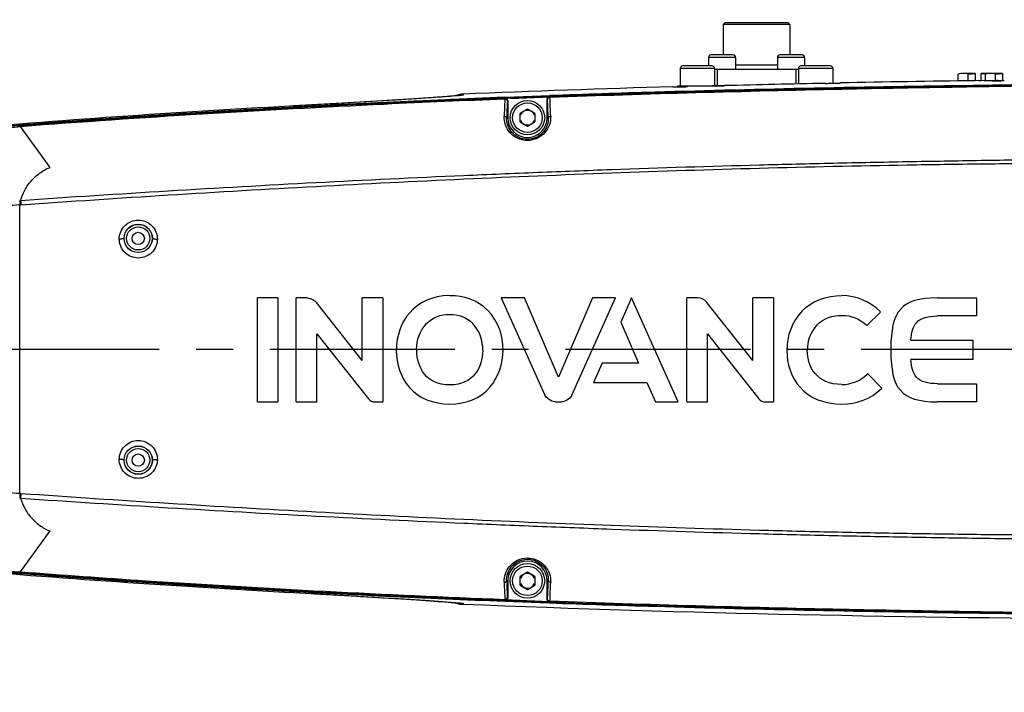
# Model space of a CAD drawing. Header units: millimetres. Extents: x 5828 to 6704, y 123 to 421.
# Tile 134 of 145: x 6558 to 6568, y 354 to 361. Entities that reach past the tile are written whole.
import ezdxf

# ---------------------------------------------------------------- set-up
doc = ezdxf.new("R2010")
doc.units = ezdxf.units.MM
doc.linetypes.add('CENTER', pattern=[0.6, 0.375, -0.075, 0.075, -0.075])
for name, color, linetype in [('中心线', 7, 'Continuous'), ('外形图', 7, 'Continuous'), ('尺寸标注', 7, 'Continuous'), ('运动范围', 7, 'Continuous')]:
    doc.layers.add(name, color=color, linetype=linetype)
doc.styles.add('微软雅黑', font='msyh.ttc', dxfattribs={"height": 1.5})
doc.dimstyles.new('尺寸标注_1_20比例', dxfattribs={"dimtxt": 1.5, "dimasz": 1.25, "dimexe": 0.5, "dimexo": 0.4, "dimgap": 0.5, "dimtad": 1, "dimdec": 1, "dimlfac": 20, "dimdsep": 46, "dimtxsty": '微软雅黑', "dimcen": 0.09, "dimadec": 0, "dimazin": 0, "dimtp": 0.01, "dimtm": 0.01, "dimtfac": 1, "dimtdec": 1, "dimtofl": 0, "dimtmove": 0, "dimatfit": 3, "dimfxl": 1, "dimtolj": 1, "dimarcsym": 0})

# ---------------------------------------------------------------- blocks, each defined once
blk = doc.blocks.new('*D1121')
at = {"layer": 'Defpoints', "color": 0}
for p in [(6578.1257, 376.8637), (6520.5215, 313.0187), (6575.7198, 313.0187)]:
    blk.add_point(p, dxfattribs=at)
at = {"layer": '尺寸标注', "color": 0, "lineweight": -2}
for p, q in [((6577.7257, 376.8637), (6520.0215, 376.8637)), ((6520.5215, 375.6137), (6520.5215, 314.2687)), ((6575.3198, 313.0187), (6520.0215, 313.0187))]:
    blk.add_line(p, q, dxfattribs=at)
at = {"layer": '尺寸标注', "color": 0}
for points in [[(6520.7298, 375.6137), (6520.3132, 375.6137), (6520.5215, 376.8637)], [(6520.3132, 314.2687), (6520.7298, 314.2687), (6520.5215, 313.0187)]]:
    blk.add_solid(points, dxfattribs=at)
at = {"layer": '尺寸标注', "color": 0, "insert": (6519.2425, 344.9412), "char_height": 1.5, "attachment_point": 5, "rotation": 90, "style": '微软雅黑'}
blk.add_mtext('\\A1;1276.9', dxfattribs=at)
blk = doc.blocks.new('*D1122')
at = {"layer": 'Defpoints', "color": 0}
for p in [(6578.1257, 376.8637), (6512.573, 295.837), (6562.039, 295.837)]:
    blk.add_point(p, dxfattribs=at)
at = {"layer": '尺寸标注', "color": 0, "lineweight": -2}
for p, q in [((6577.7257, 376.8637), (6512.073, 376.8637)), ((6512.573, 375.6137), (6512.573, 297.087)), ((6561.639, 295.837), (6512.073, 295.837))]:
    blk.add_line(p, q, dxfattribs=at)
at = {"layer": '尺寸标注', "color": 0}
for points in [[(6512.7814, 375.6137), (6512.3647, 375.6137), (6512.573, 376.8637)], [(6512.3647, 297.087), (6512.7814, 297.087), (6512.573, 295.837)]]:
    blk.add_solid(points, dxfattribs=at)
at = {"layer": '尺寸标注', "color": 0, "insert": (6511.2935, 337.1476), "char_height": 1.5, "attachment_point": 5, "rotation": 90, "style": '微软雅黑'}
blk.add_mtext('\\A1;1620.5', dxfattribs=at)

msp = doc.modelspace()

# ---------------------------------------------------------------- linework, layer by layer
at = {"layer": '中心线', "linetype": 'CENTER', "ltscale": 5}
msp.add_line((6551.4631, 357.7687), (6583.6525, 357.7687), dxfattribs=at)
at = {"layer": '外形图', "color": 7, "linetype": 'Continuous'}
for p, q in [((6565.0632, 361.0662), (6565.0782, 361.0812)), ((6565.0632, 361.0662), (6565.0632, 360.7562)), ((6565.7382, 361.0662), (6565.0632, 361.0662)), ((6565.7232, 361.0812), (6565.0782, 361.0812)), ((6565.7382, 361.0662), (6565.7232, 361.0812)), ((6565.7382, 361.0662), (6565.7382, 360.7562)), ((6565.1633, 360.7562), (6564.9382, 360.7562)), ((6565.8633, 360.7562), (6565.6382, 360.7562)), ((6564.9508, 360.6437), (6564.6507, 360.6437)), ((6564.9132, 360.7312), (6564.9132, 360.6437)), ((6565.1882, 360.7312), (6564.9132, 360.7312)), ((6565.1882, 360.7312), (6565.1882, 360.6062)), ((6565.1882, 360.6562), (6565.6132, 360.6562)), ((6565.6132, 360.7312), (6565.6132, 360.6062)), ((6565.8882, 360.7312), (6565.6132, 360.7312)), ((6566.1508, 360.6437), (6565.8507, 360.6437)), ((6565.8882, 360.7312), (6565.8882, 360.6437)), ((6564.6257, 360.6187), (6564.6257, 360.4437)), ((6564.9757, 360.6187), (6564.6257, 360.6187)), ((6564.9757, 360.6187), (6564.9757, 360.4437)), ((6565.8257, 360.6062), (6564.9757, 360.6062)), ((6565.0007, 360.6062), (6565.0007, 360.4437)), ((6565.8007, 360.6062), (6565.8007, 360.4607)), ((6565.8257, 360.6187), (6565.8257, 360.4613)), ((6566.1757, 360.6187), (6565.8257, 360.6187)), ((6566.1757, 360.6187), (6566.1757, 360.4687)), ((6567.4486, 360.4911), (6567.4486, 360.5615)), ((6567.6207, 360.5687), (6567.4757, 360.5687)), ((6567.5497, 360.4932), (6567.5497, 360.5615)), ((6567.6207, 360.5684), (6567.6207, 360.4937)), ((6567.8957, 360.5687), (6567.6807, 360.5687)), ((6567.6807, 360.4937), (6567.6807, 360.5684)), ((6567.7236, 360.4948), (6567.7236, 360.5615)), ((6567.8247, 360.4953), (6567.8247, 360.5615)), ((6567.8957, 360.5684), (6567.8957, 360.496)), ((6564.6007, 360.4315), (6564.6007, 360.4437)), ((6564.6007, 360.4437), (6565.0749, 360.4437)), ((6565.0749, 360.4438), (6564.7007, 360.434)), ((6564.7507, 360.4437), (6564.7507, 360.4353)), ((6567.7032, 360.4952), (6567.6199, 360.4942)), ((6567.6807, 360.4949), (6567.6199, 360.4942)), ((6567.6547, 360.4946), (6567.6808, 360.4949)), ((6567.7923, 360.495), (6567.7944, 360.495)), ((6567.7925, 360.4924), (6567.8565, 360.4932)), ((6567.8314, 360.4931), (6567.7925, 360.4926)), ((6567.7925, 360.4924), (6567.8245, 360.493)), ((6567.7925, 360.4926), (6567.7925, 360.4924)), ((6567.7944, 360.495), (6567.7999, 360.4951)), ((6567.8245, 360.493), (6567.8565, 360.493)), ((6567.8534, 360.4949), (6567.8367, 360.4947)), ((6567.8885, 360.4938), (6567.8534, 360.4934)), ((6567.8565, 360.493), (6567.8885, 360.4936)), ((6567.8565, 360.4932), (6567.8885, 360.4936)), ((6567.888, 360.4959), (6567.8953, 360.496)), ((6567.8885, 360.4936), (6567.8885, 360.4938)), ((6567.8953, 360.496), (6567.9153, 360.4962)), ((6562.2644, 360.3331), (6562.2009, 360.3283)), ((6562.2598, 360.334), (6562.2088, 360.33)), ((6562.2877, 360.3364), (6562.2598, 360.334)), ((6562.3145, 360.3371), (6562.2644, 360.3331)), ((6562.311, 360.3385), (6562.2877, 360.3364)), ((6562.33, 360.3403), (6562.311, 360.3385)), ((6562.3414, 360.3395), (6562.3145, 360.3371)), ((6562.3632, 360.3415), (6562.3414, 360.3395)), ((6562.3663, 360.3479), (6562.353, 360.3405)), ((6562.3858, 360.3545), (6562.3663, 360.3479)), ((6562.3732, 360.345), (6562.3699, 360.3422)), ((6562.4036, 360.3569), (6562.3858, 360.3545)), ((6562.4026, 360.3472), (6562.3978, 360.3456)), ((6562.3985, 360.3457), (6562.3978, 360.3456)), ((6562.4188, 360.3575), (6562.4036, 360.3569)), ((6562.4096, 360.3475), (6562.4161, 360.3496)), ((6562.4161, 360.3496), (6562.4226, 360.3516)), ((6562.4242, 360.353), (6562.419, 360.3519)), ((6562.4226, 360.3516), (6562.4291, 360.3533)), ((6562.4242, 360.3531), (6562.4292, 360.3533)), ((6562.8454, 360.3256), (6563.2783, 360.3418)), ((6563.3002, 360.3415), (6562.8562, 360.3249)), ((6563.2783, 360.3418), (6563.2985, 360.3425)), ((6563.2787, 360.3353), (6563.2998, 360.3361)), ((6563.2985, 360.3425), (6563.3034, 360.3427)), ((6563.2998, 360.3361), (6563.3038, 360.3328)), ((6563.3034, 360.3416), (6563.3002, 360.3415)), ((6560.8608, 360.2466), (6560.6613, 360.2355)), ((6560.702, 360.2377), (6560.6613, 360.2355)), ((6560.6613, 360.2355), (6560.6613, 360.2354)), ((6561.1019, 360.2603), (6560.8166, 360.2441)), ((6561.3162, 360.2728), (6560.9944, 360.254)), ((6561.2174, 360.2667), (6561.1078, 360.2604)), ((6561.5484, 360.2866), (6561.2174, 360.2667)), ((6561.4247, 360.2788), (6561.323, 360.2728)), ((6561.6167, 360.2903), (6561.4247, 360.2788)), ((6561.7505, 360.2991), (6561.5484, 360.2866)), ((6561.7935, 360.3012), (6561.6167, 360.2903)), ((6561.8938, 360.3082), (6561.7505, 360.2991)), ((6561.9527, 360.3114), (6561.7935, 360.3012)), ((6562.0184, 360.3165), (6561.8938, 360.3082)), ((6562.0901, 360.3205), (6561.9527, 360.3114)), ((6562.1233, 360.3238), (6562.0184, 360.3165)), ((6562.2009, 360.3283), (6562.0901, 360.3205)), ((6562.2088, 360.33), (6562.1233, 360.3238)), ((6562.8562, 360.3249), (6562.8454, 360.3245)), ((6562.8458, 360.3156), (6562.8498, 360.3193)), ((6562.8458, 360.3156), (6562.8461, 360.3066)), ((6563.3038, 360.3319), (6562.8459, 360.3124)), ((6562.8717, 360.2907), (6562.8757, 360.2943)), ((6562.8757, 360.2943), (6562.8757, 360.1187)), ((6562.9076, 360.315), (6563.3038, 360.3315)), ((6563.2757, 360.1187), (6563.2757, 360.3111)), ((6563.2757, 360.3111), (6563.2797, 360.3078)), ((6563.0757, 360.2053), (6563.0007, 360.162)), ((6563.0007, 360.0754), (6563.0007, 360.162)), ((6563.1507, 360.162), (6563.0757, 360.2053)), ((6563.1507, 360.162), (6563.1507, 360.0754)), ((6562.8649, 360.1187), (6562.8757, 360.1187)), ((6563.0007, 360.0754), (6563.0757, 360.0321)), ((6563.0757, 360.0321), (6563.1507, 360.0754)), ((6563.2757, 360.1187), (6563.2871, 360.1187)), ((6558.2306, 359.6129), (6557.9312, 360.0277)), ((6558.0241, 359.899), (6557.9312, 360.0277)), ((6557.9257, 356.3035), (6557.9257, 359.2343)), ((6560.3359, 357.2354), (6560.3359, 358.2903)), ((6560.544, 358.2903), (6560.3359, 358.2903)), ((6560.544, 358.2903), (6560.544, 357.2354)), ((6560.7302, 357.2346), (6560.7302, 358.2895)), ((6560.8441, 358.2895), (6560.7302, 358.2895)), ((6561.3999, 357.6561), (6560.9345, 358.2449)), ((6561.3999, 357.6561), (6561.3999, 358.2911)), ((6561.6096, 358.2911), (6561.3999, 358.2911)), ((6561.6096, 358.2911), (6561.6096, 357.2346)), ((6562.8108, 358.2903), (6563.2536, 357.303)), ((6563.0453, 358.2903), (6562.8108, 358.2903)), ((6563.39, 357.4842), (6563.0453, 358.2903)), ((6563.7348, 358.2903), (6563.39, 357.4842)), ((6563.5264, 357.3027), (6563.9694, 358.2903)), ((6563.9694, 358.2903), (6563.7348, 358.2903)), ((6564.1321, 358.2903), (6564.0221, 358.0451)), ((6564.6053, 357.2354), (6564.1321, 358.2903)), ((6564.6926, 357.2346), (6564.6926, 358.2895)), ((6564.8065, 358.2895), (6564.6926, 358.2895)), ((6565.3623, 357.6561), (6564.8969, 358.2449)), ((6565.3623, 357.6561), (6565.3623, 358.2911)), ((6565.572, 358.2911), (6565.3623, 358.2911)), ((6565.572, 358.2911), (6565.572, 357.2346)), ((6567.233, 358.2903), (6567.6327, 358.2903)), ((6567.6327, 358.2903), (6567.6327, 358.1063)), ((6566.5192, 358.0111), (6566.6596, 358.1467)), ((6566.6596, 358.1467), (6566.6549, 358.1515)), ((6564.0221, 358.0451), (6564.204, 357.6281)), ((6567.6327, 358.1063), (6567.2377, 358.1063)), ((6566.5146, 358.0156), (6566.5192, 358.0111)), ((6560.9399, 357.2346), (6560.9399, 357.9244)), ((6560.9399, 357.9244), (6561.4622, 357.2665)), ((6564.9023, 357.2346), (6564.9023, 357.9244)), ((6564.9023, 357.9244), (6565.4246, 357.2665)), ((6566.967, 357.8608), (6567.5984, 357.8608)), ((6567.5984, 357.6643), (6567.5984, 357.8608)), ((6566.7642, 357.776), (6566.7641, 357.7626)), ((6566.7641, 357.7626), (6566.7642, 357.7491)), ((6567.5984, 357.6643), (6566.967, 357.6643)), ((6563.835, 357.6281), (6563.747, 357.4318)), ((6564.204, 357.6281), (6563.835, 357.6281)), ((6566.5297, 357.5192), (6566.525, 357.5145)), ((6566.6729, 357.3743), (6566.5297, 357.5192)), ((6563.747, 357.4318), (6564.2887, 357.4318)), ((6564.2887, 357.4318), (6564.3765, 357.2354)), ((6566.6682, 357.3697), (6566.6729, 357.3743)), ((6567.2377, 357.4189), (6567.6327, 357.4189)), ((6567.6327, 357.4189), (6567.6327, 357.2349)), ((6560.3359, 357.2354), (6560.544, 357.2354)), ((6563.3577, 357.2357), (6563.4225, 357.2357)), ((6564.3765, 357.2354), (6564.6053, 357.2354)), ((6567.6327, 357.2349), (6567.233, 357.2349)), ((6560.7302, 357.2346), (6560.9399, 357.2346)), ((6561.5272, 357.2346), (6561.6096, 357.2346)), ((6564.6926, 357.2346), (6564.9023, 357.2346)), ((6565.4897, 357.2346), (6565.572, 357.2346)), ((6557.9312, 355.5098), (6558.2306, 355.9245)), ((6563.0757, 355.5053), (6563.0007, 355.462)), ((6563.0007, 355.3754), (6563.0007, 355.462)), ((6563.1507, 355.462), (6563.0757, 355.5053)), ((6563.1507, 355.462), (6563.1507, 355.3754)), ((6562.8757, 355.4187), (6562.8649, 355.4187)), ((6562.8757, 355.4187), (6562.8757, 355.2432)), ((6563.0007, 355.3754), (6563.0757, 355.3321)), ((6563.0757, 355.3321), (6563.1507, 355.3754)), ((6563.2757, 355.2263), (6563.2757, 355.4187)), ((6563.2871, 355.4187), (6563.2757, 355.4187)), ((6560.6614, 355.302), (6560.6614, 355.3019)), ((6560.6614, 355.302), (6560.7, 355.2999)), ((6560.6614, 355.3019), (6561.0403, 355.2809)), ((6560.9109, 355.288), (6561.4069, 355.2597)), ((6561.2004, 355.2715), (6561.4132, 355.259)), ((6561.4069, 355.2597), (6561.6263, 355.2466)), ((6561.4132, 355.259), (6561.6097, 355.2471)), ((6561.6097, 355.2471), (6561.7898, 355.2359)), ((6561.6263, 355.2466), (6561.826, 355.2342)), ((6562.8757, 355.2432), (6562.8717, 355.2468)), ((6561.7898, 355.2359), (6561.9503, 355.2255)), ((6561.826, 355.2342), (6561.9604, 355.2256)), ((6561.9503, 355.2255), (6562.086, 355.2163)), ((6561.9604, 355.2256), (6562.0783, 355.2178)), ((6562.0783, 355.2178), (6562.1773, 355.2109)), ((6562.086, 355.2163), (6562.169, 355.2104)), ((6562.169, 355.2104), (6562.2361, 355.2053)), ((6562.1773, 355.2109), (6562.2563, 355.205)), ((6562.2361, 355.2053), (6562.2726, 355.2024)), ((6562.2563, 355.205), (6562.2988, 355.2016)), ((6562.3531, 355.1969), (6562.3664, 355.1895)), ((6562.3664, 355.1895), (6562.3859, 355.183)), ((6562.3732, 355.1925), (6562.3699, 355.1953)), ((6562.3859, 355.183), (6562.4036, 355.1806)), ((6562.4189, 355.1801), (6562.4036, 355.1806)), ((6562.4036, 355.1806), (6562.4036, 355.1806)), ((6562.4189, 355.1799), (6562.4036, 355.1806)), ((6562.4161, 355.1878), (6562.4096, 355.19)), ((6562.4119, 355.1875), (6562.4191, 355.1856)), ((6562.4174, 355.1821), (6562.42, 355.183)), ((6562.4174, 355.1821), (6562.42, 355.1828)), ((6562.4191, 355.1856), (6562.4254, 355.1842)), ((6562.4241, 355.1844), (6562.4292, 355.1842)), ((6562.8454, 355.213), (6563.3002, 355.196)), ((6562.9087, 355.2095), (6562.8454, 355.2119)), ((6562.8461, 355.2309), (6562.8458, 355.2218)), ((6562.8498, 355.2182), (6562.8458, 355.2218)), ((6563.3038, 355.206), (6562.8459, 355.225)), ((6562.8707, 355.224), (6563.3038, 355.2056)), ((6563.3034, 355.1948), (6562.9087, 355.2095)), ((6563.2797, 355.2296), (6563.2757, 355.2263)), ((6563.2998, 355.2014), (6563.2787, 355.2021)), ((6563.3038, 355.2047), (6563.2998, 355.2014)), ((6563.3002, 355.196), (6563.3034, 355.1959))]:
    msp.add_line(p, q, dxfattribs=at)
for points in [[(6562.3586, 360.3436), (6562.3553, 360.3432), (6562.3505, 360.3425), (6562.3447, 360.3419), (6562.3379, 360.3411), (6562.33, 360.3403)], [(6562.3801, 360.3433), (6562.3723, 360.3424), (6562.3632, 360.3415)], [(6562.3978, 360.3456), (6562.3957, 360.3453), (6562.3918, 360.3447), (6562.3866, 360.344), (6562.3801, 360.3433)], [(6562.419, 360.3518), (6562.4121, 360.35), (6562.4026, 360.3472)], [(6562.4242, 360.3528), (6562.4258, 360.3531), (6562.4275, 360.3532), (6562.4292, 360.3533)], [(6562.2726, 355.2024), (6562.303, 355.1997), (6562.316, 355.1985), (6562.3275, 355.1974), (6562.3374, 355.1964), (6562.3458, 355.1955), (6562.3524, 355.1947), (6562.3575, 355.194)], [(6562.2988, 355.2016), (6562.3339, 355.1987), (6562.3488, 355.1973), (6562.3618, 355.1961), (6562.3729, 355.195), (6562.3821, 355.194), (6562.3893, 355.1931), (6562.3946, 355.1924), (6562.3979, 355.1918)], [(6562.3978, 355.1919), (6562.4025, 355.1903), (6562.4119, 355.1875)]]:
    msp.add_lwpolyline(points, dxfattribs=at)
for centre, radius in [((6563.0757, 360.1187), 0.175), ((6563.0757, 360.1187), 0.15), ((6559.1256, 358.8943), 0.1436), ((6559.1257, 358.8937), 0.1426), ((6559.1257, 358.8937), 0.1176), ((6559.1257, 358.8937), 0.0625), ((6559.1256, 356.6432), 0.1436), ((6559.1257, 356.6437), 0.1426), ((6559.1257, 356.6437), 0.1176), ((6559.1257, 356.6437), 0.0625), ((6563.0757, 355.4187), 0.175), ((6563.0757, 355.4187), 0.15)]:
    msp.add_circle(centre, radius, dxfattribs=at)
for centre, radius, start, end in [((6564.9382, 360.7312), 0.025, 90, 180), ((6565.1632, 360.7312), 0.025, 0, 90), ((6565.6382, 360.7312), 0.025, 90, 180), ((6565.8632, 360.7312), 0.025, 0, 90), ((6564.6507, 360.6187), 0.025, 90, 180), ((6564.9507, 360.6187), 0.025, 0, 90), ((6565.8507, 360.6187), 0.025, 90, 180), ((6566.1507, 360.6187), 0.025, 0, 90), ((6567.4833, 360.3133), 0.2569, 76.47494, 77.20136), ((6567.4831, 360.3136), 0.2567, 74.96962, 76.41896), ((6567.7583, 360.3133), 0.2569, 76.47494, 77.20136), ((6567.7581, 360.3136), 0.2567, 74.96962, 76.41896), ((6570.2161, 161.0286), 199.4328, 90.449567, 91.986353), ((6570.1428, 160.8195), 199.6415, 90.728618, 91.657574), ((6564.2397, 377.0488), 16.6212, 271.28509, 271.58927), ((6569.9331, 168.6495), 191.8559, 91.144566, 91.450999), ((6570.5001, 139.2304), 221.2825, 90.74577, 91.100396), ((6570.961, 104.5811), 255.8857, 90.517193, 90.751681), ((6567.7073, 370.3994), 9.9048, 270.08215, 270.49163), ((6562.4058, 360.3068), 0.0502, 117.82463, 130.47462), ((6562.3752, 360.2987), 0.0463, 77.74382, 92.44573), ((6562.2784, 361.2775), 0.9399, 276.17119, 276.56823), ((6562.4116, 360.2978), 0.0497, 105.13122, 108.91522), ((6562.4116, 360.2975), 0.05, 92.35694, 105.11462), ((6562.4256, 360.3042), 0.0488, 104.95538, 118.08921), ((6562.4055, 360.3104), 0.0466, 83.81343, 92.41293), ((6562.426, 360.3026), 0.0504, 98.11691, 104.91532), ((6569.0146, 201.7093), 158.7853, 91.610936, 92.380689), ((6562.4264, 360.3004), 0.0527, 92.37646, 98.12922), ((6568.8078, 207.0214), 153.4136, 92.065437, 92.225738), ((6563.3047, 360.3078), 0.025, 92.19599, 179.88229), ((6569.1611, 197.01), 163.4377, 91.680538, 92.053937), ((6566.7963, 246.5175), 113.8833, 93.088043, 94.854419), ((6567.7417, 230.8328), 129.5753, 92.165418, 94.342306), ((6568.1664, 222.6503), 137.7781, 92.213303, 93.21837), ((6562.8467, 360.2906), 0.025, 0.13148, 92.07969), ((6591.2968, 359.0731), 28.4511, 177.54731, 177.89386), ((6536.4517, 359.157), 26.8526, 2.05251, 2.45633), ((6532.7483, 359.0195), 30.5836, 2.08631, 2.44403), ((6566.4661, 250.7299), 109.6464, 93.808251, 94.987376), ((6567.2918, 238.6051), 121.7993, 93.22898, 93.816966), ((6563.0757, 360.1187), 0.075, 120, 160.00237), ((6563.0757, 360.1187), 0.075, 19.99763, 100.00237), ((6566.0762, 254.2892), 106.0603, 94.404589, 94.944699), ((6563.0757, 360.1187), 0.2, 180, 0), ((6563.0757, 360.1187), 0.075, 199.99763, 280.00237), ((6563.0757, 360.1187), 0.075, 300, 340.00237), ((6566.2872, 359.7941), 8.3802, 183.52315, 183.83264), ((6568.6883, 360.098), 10.7881, 184.35019, 184.5905), ((6562.3038, 357.7841), 0.5287, 45.71488, 91.7747), ((6564.8065, 358.1757), 0.1139, 37.45129, 90.02347), ((6566.2687, 357.7693), 0.5433, 44.71223, 90.10433), ((6562.2606, 357.7722), 0.5679, 358.60114, 43.43615), ((6566.2772, 357.7681), 0.5683, 136.48542, 181.13594), ((6562.2385, 357.7722), 0.3835, 357.49806, 42.32449), ((6566.2803, 357.7663), 0.3648, 136.79066, 181.46675), ((6562.3104, 357.7447), 0.5654, 178.77346, 220.01161), ((6562.3794, 357.7568), 0.6343, 178.92621, 179.99968), ((6562.3477, 357.7739), 0.3964, 180.74784, 182.87104), ((6562.2475, 357.7532), 0.5809, 320.50522, 0.50898), ((6566.2739, 357.7468), 0.5649, 178.97848, 220.18158), ((6566.2655, 357.7871), 0.3763, 270.34649, 313.59583), ((6566.2805, 357.7705), 0.5576, 268.68909, 314.04952), ((6561.5272, 357.3168), 0.0822, 217.67177, 270.0323), ((6565.4896, 357.3169), 0.0823, 217.71143, 270.01354), ((6566.2882, 355.7432), 8.3813, 176.16717, 176.47661), ((6567.0097, 355.6969), 9.0951, 176.18006, 176.4654), ((6566.4705, 464.8618), 109.7008, 265.01282, 266.200457), ((6567.7247, 485.7453), 130.6032, 265.260905, 265.699541), ((6566.1132, 461.6999), 106.5134, 265.05645, 265.594262), ((6567.0027, 471.9962), 116.8666, 265.168242, 266.889555), ((6563.0757, 355.4187), 0.2, 0, 180), ((6567.7383, 484.6445), 129.5151, 265.657188, 267.835088), ((6563.0757, 355.4187), 0.075, 120, 160.00237), ((6563.0757, 355.4187), 0.075, 19.99763, 100.00237), ((6567.2957, 476.9976), 121.8646, 266.191437, 266.770696), ((6590.3165, 356.4253), 27.4701, 182.09996, 182.4589), ((6563.0757, 355.4187), 0.075, 199.99763, 280.00237), ((6563.0757, 355.4187), 0.075, 300, 340.00237), ((6535.3731, 356.423), 27.9321, 357.55141, 357.93963), ((6536.836, 356.3563), 26.4928, 357.52836, 357.9413), ((6568.1662, 492.8849), 137.7757, 266.781421, 267.786703), ((6562.8467, 355.2468), 0.025, 267.92027, 359.87007), ((6562.3751, 355.2389), 0.0464, 267.6067, 282.23726), ((6562.4057, 355.2306), 0.0501, 229.52511, 267.56728), ((6562.3117, 354.5479), 0.65, 82.8342, 83.52045), ((6562.4116, 355.2396), 0.0497, 251.08474, 254.87166), ((6562.4117, 355.2399), 0.05, 254.88831, 267.63257), ((6562.4055, 355.2269), 0.0463, 267.58768, 276.20717), ((6562.4055, 355.2271), 0.0466, 276.26888, 284.83843), ((6562.4875, 355.4161), 0.2392, 252.64565, 255.89429), ((6568.8078, 508.516), 153.4136, 267.774262, 267.934563), ((6563.3047, 355.2297), 0.025, 180.11889, 267.80407), ((6570.2161, 554.5089), 199.4329, 268.013647, 269.550434), ((6569.1609, 518.5242), 163.4345, 267.946061, 268.3193), ((6570.1421, 554.6867), 199.6101, 268.342233, 269.27073), ((6570.9606, 610.9131), 255.8424, 269.247714, 269.482822)]:
    msp.add_arc(centre, radius, start, end, dxfattribs=at)
for points in [[(6567.4656, 360.5654), (6567.4599, 360.5643), (6567.4542, 360.563), (6567.4486, 360.5615)], [(6567.4992, 360.5687), (6567.4879, 360.5687), (6567.4766, 360.5675), (6567.4656, 360.5654)], [(6567.5402, 360.5638), (6567.5268, 360.5669), (6567.5129, 360.5687), (6567.4992, 360.5687)], [(6567.6807, 360.5684), (6567.6884, 360.5681), (6567.696, 360.5673), (6567.7036, 360.5666)], [(6567.7036, 360.5666), (6567.7115, 360.5659), (6567.7194, 360.5653), (6567.7273, 360.5644)], [(6567.7406, 360.5654), (6567.7349, 360.5643), (6567.7292, 360.563), (6567.7236, 360.5615)], [(6567.7742, 360.5687), (6567.7629, 360.5687), (6567.7516, 360.5675), (6567.7406, 360.5654)], [(6567.8152, 360.5638), (6567.8018, 360.5669), (6567.7879, 360.5687), (6567.7742, 360.5687)], [(6562.3559, 360.341), (6562.3583, 360.342), (6562.3608, 360.3429), (6562.3634, 360.3435)], [(6562.3634, 360.3435), (6562.3666, 360.3443), (6562.3699, 360.3448), (6562.3732, 360.345)], [(6562.4036, 360.3569), (6562.3962, 360.3566), (6562.3888, 360.3546), (6562.3824, 360.3512)], [(6562.4242, 360.3531), (6562.4199, 360.3549), (6562.4152, 360.3562), (6562.4106, 360.3567)], [(6562.8627, 360.3162), (6562.8588, 360.3183), (6562.8542, 360.3194), (6562.8498, 360.3193)], [(6563.2789, 360.3234), (6563.2769, 360.3197), (6563.2757, 360.3154), (6563.2757, 360.3111)], [(6560.8441, 358.2895), (6560.8816, 358.2895), (6560.9231, 358.2598), (6560.9345, 358.2449)], [(6562.2875, 358.3126), (6561.9204, 358.3126), (6561.7502, 358.0329), (6561.7453, 357.7687)], [(6565.8651, 358.1594), (6565.9648, 358.2596), (6566.104, 358.3126), (6566.2678, 358.3126)], [(6567.233, 358.2903), (6566.8652, 358.2903), (6566.7642, 358.1494), (6566.7642, 357.776)], [(6562.0505, 358.0286), (6562.1141, 358.0919), (6562.1978, 358.1245), (6562.2875, 358.1208)], [(6562.2875, 358.1208), (6562.3761, 358.1245), (6562.4589, 358.0927), (6562.5221, 358.0305)], [(6566.0145, 358.016), (6566.0834, 358.0819), (6566.1725, 358.1157), (6566.2678, 358.1119)], [(6566.2678, 358.1119), (6566.3607, 358.1135), (6566.4473, 358.0797), (6566.5146, 358.0156)], [(6566.967, 357.8608), (6566.9712, 357.934), (6566.9876, 357.998), (6567.0228, 358.0381)], [(6567.0228, 358.0381), (6567.0674, 358.089), (6567.1406, 358.1063), (6567.2377, 358.1063)], [(6561.9513, 357.7687), (6561.9501, 357.8656), (6561.9846, 357.9565), (6562.0505, 358.0286)], [(6562.2875, 357.4063), (6562.0467, 357.4063), (6561.9562, 357.586), (6561.9518, 357.7541)], [(6562.6217, 357.7555), (6562.6187, 357.5867), (6562.5294, 357.4063), (6562.2875, 357.4063)], [(6566.2678, 357.4107), (6566.0104, 357.4107), (6565.9171, 357.5896), (6565.9157, 357.7569)], [(6566.7642, 357.7491), (6566.7642, 357.3757), (6566.8652, 357.2349), (6567.233, 357.2349)], [(6567.0228, 357.487), (6566.9875, 357.5272), (6566.9712, 357.5911), (6566.967, 357.6643)], [(6567.2377, 357.4189), (6567.1406, 357.4189), (6567.0674, 357.4361), (6567.0228, 357.487)], [(6561.8774, 357.3812), (6561.9743, 357.2711), (6562.1161, 357.213), (6562.2875, 357.213)], [(6562.2875, 357.213), (6562.458, 357.213), (6562.5991, 357.272), (6562.6957, 357.3837)], [(6565.8422, 357.3823), (6565.9408, 357.2715), (6566.088, 357.213), (6566.2678, 357.213)], [(6563.3577, 357.2357), (6563.3083, 357.2357), (6563.2636, 357.2805), (6563.2536, 357.303)], [(6563.5264, 357.3027), (6563.5064, 357.258), (6563.4471, 357.2357), (6563.4225, 357.2357)], [(6562.8722, 355.2303), (6562.8744, 355.2342), (6562.8757, 355.2387), (6562.8757, 355.2432)], [(6562.3559, 355.1965), (6562.3584, 355.1955), (6562.3609, 355.1946), (6562.3635, 355.1939)], [(6562.3635, 355.1939), (6562.3666, 355.1931), (6562.3699, 355.1926), (6562.3732, 355.1925)], [(6562.4254, 355.1842), (6562.4177, 355.1845), (6562.4098, 355.1865), (6562.4029, 355.1901)], [(6563.2876, 355.205), (6563.2913, 355.2028), (6563.2956, 355.2015), (6563.2998, 355.2014)]]:
    msp.add_open_spline(points, degree=3, dxfattribs=at)
for points, knots in [([(6567.5497, 360.5615), (6567.5615, 360.5631), (6567.5851, 360.5655), (6567.6088, 360.5679), (6567.6207, 360.5684)], [0, 0, 0, 0, 0.499973, 1, 1, 1, 1]), ([(6567.8247, 360.5615), (6567.8365, 360.5631), (6567.8601, 360.5655), (6567.8838, 360.5679), (6567.8957, 360.5684)], [0, 0, 0, 0, 0.499973, 1, 1, 1, 1]), ([(6568.6513, 360.4553), (6567.7609, 360.4422), (6565.9781, 360.4146), (6564.1957, 360.3649), (6563.3038, 360.3328)], [0, 0, 0, 0, 0.499426, 1, 1, 1, 1]), ([(6568.6513, 360.4464), (6567.8564, 360.4346), (6566.0737, 360.4073), (6564.2914, 360.3591), (6563.3041, 360.3234)], [0, 0, 0, 0, 0.445904, 1, 1, 1, 1]), ([(6566.1007, 360.4671), (6566.1105, 360.4673), (6566.1296, 360.4677), (6566.1574, 360.4683), (6566.183, 360.4689), (6566.2054, 360.4695), (6566.2217, 360.4699), (6566.2326, 360.4703), (6566.2389, 360.4705), (6566.2437, 360.4707), (6566.2476, 360.4707), (6566.2492, 360.4712), (6566.2507, 360.4708), (6566.2507, 360.4711)], [0, 0, 0, 0, 0.19488, 0.382644, 0.555465, 0.70694, 0.831336, 0.881781, 0.92376, 0.956846, 0.980689, 0.995119, 1, 1, 1, 1]), ([(6567.7032, 360.4948), (6567.7032, 360.4947), (6567.7038, 360.4949), (6567.7045, 360.4947), (6567.706, 360.4947), (6567.709, 360.4946), (6567.7143, 360.4947), (6567.7188, 360.4947), (6567.7215, 360.4947)], [0, 0, 0, 0, 0.016064, 0.063693, 0.142725, 0.252928, 0.565868, 1, 1, 1, 1]), ([(6562.3794, 360.3431), (6562.3418, 360.339), (6562.248, 360.3317), (6562.087, 360.3201), (6561.8897, 360.3071), (6561.5897, 360.2884), (6561.1915, 360.265), (6560.8673, 360.2468), (6560.702, 360.2377)], [0, 0, 0, 0, 0.067446, 0.167936, 0.28813, 0.42043, 0.704386, 1, 1, 1, 1]), ([(6562.4096, 360.3475), (6562.407, 360.3466), (6562.399, 360.3455), (6562.3911, 360.3444), (6562.3859, 360.3438)], [0, 0, 0, 0, 0.345769, 1, 1, 1, 1]), ([(6563.2998, 360.3361), (6563.2956, 360.3359), (6563.2871, 360.3334), (6563.281, 360.3271), (6563.2789, 360.3234)], [0, 0, 0, 0, 0.500053, 1, 1, 1, 1]), ([(6563.3041, 360.3237), (6563.3041, 360.3249), (6563.304, 360.3279), (6563.3039, 360.331), (6563.3038, 360.3328)], [0, 0, 0, 0, 0.397847, 1, 1, 1, 1]), ([(6564.5507, 360.4308), (6564.5507, 360.4305), (6564.5529, 360.4311), (6564.5552, 360.4305), (6564.5608, 360.4309), (6564.5676, 360.4308), (6564.5766, 360.431), (6564.5917, 360.4313), (6564.6039, 360.4315), (6564.6125, 360.4317)], [0, 0, 0, 0, 0.016916, 0.067108, 0.149981, 0.26448, 0.408866, 0.581289, 1, 1, 1, 1]), ([(6562.8454, 360.3245), (6562.3521, 360.3053), (6560.3797, 360.2188), (6558.409, 360.0892), (6556.934, 359.9601)], [0, 0, 0, 0, 0.25007, 1, 1, 1, 1]), ([(6562.8461, 360.307), (6562.4381, 360.291), (6560.7986, 360.2206), (6559.1602, 360.1217), (6557.9312, 360.0271)], [0, 0, 0, 0, 0.248849, 1, 1, 1, 1]), ([(6562.8461, 360.3066), (6562.8455, 360.2924), (6562.8432, 360.2346), (6562.8409, 360.1768), (6562.8394, 360.1331)], [0, 0, 0, 0, 0.244673, 1, 1, 1, 1]), ([(6562.8461, 360.3066), (6562.8522, 360.3065), (6562.863, 360.3045), (6562.8714, 360.2952), (6562.8717, 360.2907)], [0, 0, 0, 0, 0.573551, 1, 1, 1, 1]), ([(6562.8757, 360.2943), (6562.8757, 360.2987), (6562.8733, 360.3077), (6562.8666, 360.3141), (6562.8627, 360.3162)], [0, 0, 0, 0, 0.500063, 1, 1, 1, 1]), ([(6563.3041, 360.3237), (6563.2982, 360.3235), (6563.2878, 360.3213), (6563.28, 360.3122), (6563.2797, 360.3078)], [0, 0, 0, 0, 0.5728, 1, 1, 1, 1]), ([(6563.3117, 360.1329), (6563.3127, 360.1039), (6563.3039, 360.0434), (6563.2564, 359.9616), (6563.176, 359.9014), (6563.0739, 359.8794), (6562.9725, 359.9029), (6562.8935, 359.9634), (6562.8471, 360.0445), (6562.8383, 360.1044), (6562.8394, 360.1331)], [0, 0, 0, 0, 0.11516, 0.236462, 0.366124, 0.502232, 0.637766, 0.765995, 0.885851, 1, 1, 1, 1]), ([(6562.8394, 360.1331), (6562.8428, 360.1331), (6562.8523, 360.1321), (6562.8644, 360.1254), (6562.8649, 360.1187)], [0, 0, 0, 0, 0.335249, 1, 1, 1, 1]), ([(6563.3117, 360.1329), (6563.3084, 360.1328), (6563.2992, 360.1317), (6563.2876, 360.1252), (6563.2871, 360.1187)], [0, 0, 0, 0, 0.335254, 1, 1, 1, 1]), ([(6557.9312, 360.0277), (6557.9311, 360.0297), (6557.9312, 360.0325), (6557.9306, 360.0355), (6557.9309, 360.0362)], [0, 0, 0, 0, 0.712107, 1, 1, 1, 1]), ([(6563.2871, 360.1187), (6563.2882, 360.0931), (6563.2804, 360.0393), (6563.2382, 359.9664), (6563.1663, 359.9124), (6563.0746, 359.8925), (6562.9835, 359.9135), (6562.9127, 359.9676), (6562.8714, 360.04), (6562.8638, 360.0933), (6562.8649, 360.1187)], [0, 0, 0, 0, 0.114184, 0.235091, 0.365036, 0.502103, 0.638592, 0.767191, 0.886708, 1, 1, 1, 1]), ([(6556.9345, 359.9489), (6557.0174, 359.9566), (6557.1836, 359.9689), (6557.4328, 359.9892), (6557.682, 360.0085), (6557.8482, 360.0213), (6557.9312, 360.0277)], [0, 0, 0, 0, 0.24999, 0.499984, 0.74999, 1, 1, 1, 1]), ([(6557.9313, 359.2797), (6558.93, 359.3483), (6560.4289, 359.4389), (6562.1787, 359.5232), (6563.1789, 359.5647), (6564.1791, 359.6034), (6565.1795, 359.6347), (6566.18, 359.6591), (6566.9302, 359.6738), (6567.6801, 359.6864), (6568.4294, 359.6967), (6569.1779, 359.7025), (6569.6766, 359.7032), (6569.9258, 359.7033)], [0, 0, 0, 0, 0.250173, 0.375261, 0.437803, 0.500343, 0.625415, 0.68794, 0.750449, 0.81293, 0.875366, 0.937734, 1, 1, 1, 1]), ([(6557.9348, 359.2345), (6558.933, 359.3053), (6560.9306, 359.4298), (6563.4298, 359.545), (6565.4299, 359.6094), (6566.68, 359.637), (6567.6798, 359.6512), (6568.6783, 359.6597), (6569.4269, 359.6557), (6569.9257, 359.6493)], [0, 0, 0, 0, 0.250154, 0.500301, 0.625362, 0.750388, 0.812868, 0.87531, 1, 1, 1, 1]), ([(6557.9316, 359.2798), (6557.9429, 359.3151), (6557.9702, 359.3855), (6558.036, 359.4798), (6558.1234, 359.5585), (6558.1926, 359.5995), (6558.2306, 359.6129)], [0, 0, 0, 0, 0.240952, 0.486136, 0.7386, 1, 1, 1, 1]), ([(6557.9257, 359.234), (6557.8273, 359.2275), (6557.6305, 359.2143), (6557.3353, 359.1959), (6557.0406, 359.1782), (6556.4694, 359.1425), (6555.9966, 359.1118), (6555.6222, 359.0823)], [0, 0, 0, 0, 0.128193, 0.256345, 0.384328, 0.511854, 1, 1, 1, 1]), ([(6557.9228, 359.2791), (6557.9242, 359.2793), (6557.927, 359.2796), (6557.9299, 359.2794), (6557.9313, 359.2797)], [0, 0, 0, 0, 0.499826, 1, 1, 1, 1]), ([(6557.9348, 359.2346), (6557.9334, 359.2342), (6557.9302, 359.2345), (6557.9272, 359.2341), (6557.9257, 359.234)], [0, 0, 0, 0, 0.50024, 1, 1, 1, 1]), ([(6558.9331, 358.8866), (6558.933, 358.9116), (6558.9429, 358.9623), (6558.986, 359.0265), (6559.0506, 359.0695), (6559.1268, 359.0845), (6559.203, 359.0693), (6559.2673, 359.0263), (6559.3103, 358.9622), (6559.3201, 358.9116), (6559.3201, 358.8866)], [0, 0, 0, 0, 0.1245, 0.24929, 0.374686, 0.500421, 0.62602, 0.751079, 0.875602, 1, 1, 1, 1]), ([(6558.982, 358.8937), (6558.9819, 358.8922), (6558.9754, 358.8902), (6558.9663, 358.8884), (6558.9506, 358.887), (6558.9393, 358.8866), (6558.9331, 358.8866)], [0, 0, 0, 0, 0.095174, 0.312028, 0.628222, 1, 1, 1, 1]), ([(6559.3201, 358.8866), (6559.3201, 358.8616), (6559.3099, 358.8111), (6559.2668, 358.7473), (6559.2024, 358.7046), (6559.1264, 358.6897), (6559.0506, 358.7047), (6558.9863, 358.7475), (6558.9433, 358.8112), (6558.9331, 358.8616), (6558.9331, 358.8866)], [0, 0, 0, 0, 0.12447, 0.249368, 0.374756, 0.500326, 0.625805, 0.750947, 0.875629, 1, 1, 1, 1]), ([(6559.2693, 358.8937), (6559.2693, 358.8931), (6559.2708, 358.8919), (6559.2758, 358.8901), (6559.2862, 358.8882), (6559.3018, 358.8869), (6559.3137, 358.8866), (6559.3201, 358.8866)], [0, 0, 0, 0, 0.034417, 0.097543, 0.31531, 0.631486, 1, 1, 1, 1]), ([(6558.9331, 356.6509), (6558.9331, 356.6758), (6558.9433, 356.7262), (6558.9862, 356.79), (6559.0505, 356.8327), (6559.1263, 356.8478), (6559.2023, 356.8329), (6559.2668, 356.7902), (6559.3099, 356.7264), (6559.3201, 356.6758), (6559.3201, 356.6509)], [0, 0, 0, 0, 0.124346, 0.248962, 0.374081, 0.499542, 0.625132, 0.750545, 0.875506, 1, 1, 1, 1]), ([(6558.982, 356.6437), (6558.9819, 356.6453), (6558.9754, 356.6473), (6558.9663, 356.6491), (6558.9506, 356.6505), (6558.9393, 356.6509), (6558.9331, 356.6509)], [0, 0, 0, 0, 0.095171, 0.312023, 0.628217, 1, 1, 1, 1]), ([(6559.3201, 356.6509), (6559.3202, 356.6259), (6559.3103, 356.5753), (6559.2674, 356.5112), (6559.203, 356.4682), (6559.1269, 356.4529), (6559.0506, 356.468), (6558.986, 356.511), (6558.943, 356.5751), (6558.9331, 356.6258), (6558.9331, 356.6509)], [0, 0, 0, 0, 0.124371, 0.248827, 0.373866, 0.49945, 0.625203, 0.750617, 0.875474, 1, 1, 1, 1]), ([(6559.2693, 356.6437), (6559.2693, 356.6443), (6559.2708, 356.6456), (6559.2758, 356.6474), (6559.2862, 356.6492), (6559.3018, 356.6506), (6559.3137, 356.6509), (6559.3201, 356.6509)], [0, 0, 0, 0, 0.034419, 0.097546, 0.315316, 0.631491, 1, 1, 1, 1]), ([(6557.9257, 356.3035), (6557.729, 356.3173), (6557.3359, 356.3413), (6556.5678, 356.3884), (6555.9968, 356.426), (6555.6223, 356.4551)], [0, 0, 0, 0, 0.256318, 0.511809, 1, 1, 1, 1]), ([(6557.9319, 356.2577), (6557.9305, 356.2581), (6557.9273, 356.2578), (6557.9243, 356.2582), (6557.9228, 356.2583)], [0, 0, 0, 0, 0.50042, 1, 1, 1, 1]), ([(6557.9257, 356.3035), (6557.9272, 356.3034), (6557.9302, 356.303), (6557.9333, 356.3032), (6557.9348, 356.3029)], [0, 0, 0, 0, 0.499761, 1, 1, 1, 1]), ([(6557.9316, 356.2577), (6558.9303, 356.1891), (6560.4292, 356.0985), (6562.1789, 356.0143), (6563.1791, 355.9727), (6564.1793, 355.934), (6565.1797, 355.9028), (6566.1801, 355.8783), (6566.9303, 355.8636), (6567.6801, 355.851), (6568.6786, 355.8374), (6569.4271, 355.8342), (6569.9258, 355.8342)], [0, 0, 0, 0, 0.250173, 0.375261, 0.437804, 0.500344, 0.625415, 0.687941, 0.75045, 0.812931, 0.875366, 1, 1, 1, 1]), ([(6557.9316, 356.2577), (6557.9418, 356.222), (6557.9703, 356.152), (6558.0362, 356.058), (6558.1229, 355.978), (6558.1932, 355.9396), (6558.2306, 355.9245)], [0, 0, 0, 0, 0.240804, 0.486045, 0.738538, 1, 1, 1, 1]), ([(6569.9257, 355.8882), (6569.6765, 355.8844), (6569.3025, 355.882), (6568.8037, 355.88), (6568.3043, 355.8809), (6567.6798, 355.8863), (6566.9301, 355.897), (6566.1801, 355.9113), (6565.18, 355.9362), (6563.9299, 355.9763), (6562.4302, 356.0386), (6560.931, 356.1137), (6559.4324, 356.201), (6558.4339, 356.2678), (6557.9348, 356.3029)], [0, 0, 0, 0, 0.062304, 0.093489, 0.12469, 0.187132, 0.249612, 0.312117, 0.374637, 0.499698, 0.624768, 0.749846, 0.874925, 1, 1, 1, 1]), ([(6562.8394, 355.4043), (6562.8383, 355.4331), (6562.8471, 355.4929), (6562.8934, 355.574), (6562.9723, 355.6346), (6563.0737, 355.658), (6563.1759, 355.6362), (6563.2564, 355.576), (6563.3038, 355.4941), (6563.3127, 355.4336), (6563.3117, 355.4046)], [0, 0, 0, 0, 0.114078, 0.233881, 0.362053, 0.497516, 0.633677, 0.76341, 0.884783, 1, 1, 1, 1]), ([(6562.8649, 355.4187), (6562.8638, 355.4442), (6562.8714, 355.4973), (6562.9125, 355.5696), (6562.9831, 355.6238), (6563.0741, 355.6449), (6563.1659, 355.6252), (6563.238, 355.5713), (6563.2804, 355.4984), (6563.2882, 355.4445), (6563.2871, 355.4187)], [0, 0, 0, 0, 0.113077, 0.232352, 0.360711, 0.497142, 0.634303, 0.764409, 0.885547, 1, 1, 1, 1]), ([(6556.934, 355.5773), (6557.4256, 355.5343), (6559.3937, 355.3764), (6561.3657, 355.2706), (6562.8454, 355.213)], [0, 0, 0, 0, 0.249963, 1, 1, 1, 1]), ([(6557.9312, 355.5098), (6557.9311, 355.5078), (6557.9312, 355.505), (6557.9306, 355.502), (6557.9309, 355.5012)], [0, 0, 0, 0, 0.712093, 1, 1, 1, 1]), ([(6557.9312, 355.5104), (6558.3544, 355.4778), (6559.9913, 355.3608), (6561.6305, 355.2779), (6562.8461, 355.2305)], [0, 0, 0, 0, 0.258655, 1, 1, 1, 1]), ([(6562.8394, 355.4043), (6562.8428, 355.4044), (6562.8523, 355.4054), (6562.8644, 355.412), (6562.8649, 355.4187)], [0, 0, 0, 0, 0.33517, 1, 1, 1, 1]), ([(6562.8394, 355.4043), (6562.8399, 355.3896), (6562.842, 355.3318), (6562.8444, 355.274), (6562.8461, 355.2309)], [0, 0, 0, 0, 0.255267, 1, 1, 1, 1]), ([(6563.3117, 355.4046), (6563.3084, 355.4047), (6563.2992, 355.4058), (6563.2876, 355.4122), (6563.2871, 355.4187)], [0, 0, 0, 0, 0.335098, 1, 1, 1, 1]), ([(6560.7, 355.2999), (6560.8672, 355.2907), (6561.1948, 355.2723), (6561.5968, 355.2486), (6561.8992, 355.2297), (6562.0971, 355.2168), (6562.2567, 355.2051), (6562.3488, 355.1979), (6562.385, 355.1938)], [0, 0, 0, 0, 0.297467, 0.582949, 0.715635, 0.835848, 0.935253, 1, 1, 1, 1]), ([(6562.8461, 355.2309), (6562.8522, 355.231), (6562.863, 355.233), (6562.8714, 355.2422), (6562.8717, 355.2468)], [0, 0, 0, 0, 0.573257, 1, 1, 1, 1]), ([(6562.3928, 355.1928), (6562.3964, 355.1924), (6562.402, 355.1916), (6562.4077, 355.1906), (6562.4096, 355.19)], [0, 0, 0, 0, 0.643458, 1, 1, 1, 1]), ([(6571.5358, 355.0189), (6570.776, 355.0194), (6567.7365, 355.029), (6564.6966, 355.0848), (6562.4189, 355.1799)], [0, 0, 0, 0, 0.249969, 1, 1, 1, 1]), ([(6562.8498, 355.2182), (6562.8542, 355.218), (6562.8632, 355.2201), (6562.8699, 355.2266), (6562.8722, 355.2303)], [0, 0, 0, 0, 0.500064, 1, 1, 1, 1]), ([(6563.2757, 355.2263), (6563.2757, 355.2221), (6563.2779, 355.2136), (6563.2841, 355.2072), (6563.2876, 355.205)], [0, 0, 0, 0, 0.500052, 1, 1, 1, 1]), ([(6563.3041, 355.2138), (6563.2982, 355.214), (6563.2878, 355.2162), (6563.28, 355.2252), (6563.2797, 355.2296)], [0, 0, 0, 0, 0.57261, 1, 1, 1, 1]), ([(6563.3038, 355.2047), (6563.3038, 355.205), (6563.3039, 355.208), (6563.304, 355.211), (6563.3041, 355.2138)], [0, 0, 0, 0, 0.091141, 1, 1, 1, 1]), ([(6563.3038, 355.2047), (6564.1957, 355.1725), (6565.9781, 355.1229), (6567.7609, 355.0951), (6568.6513, 355.0822)], [0, 0, 0, 0, 0.50057, 1, 1, 1, 1]), ([(6563.3041, 355.214), (6564.2914, 355.1783), (6566.0737, 355.1301), (6567.8564, 355.1029), (6568.6513, 355.0911)], [0, 0, 0, 0, 0.554096, 1, 1, 1, 1])]:
    msp.add_open_spline(points, degree=3, knots=knots, dxfattribs=at)
at = {"layer": '运动范围', "color": 7, "linetype": 'Continuous'}
msp.add_arc((6578.1257, 333.0187), 43.845, 350, 224.94335, dxfattribs=at)

# ---------------------------------------------------------------- dimensions: what is measured, and where the dimension line sits
at = {"layer": '尺寸标注'}
dim = msp.add_linear_dim(base=(6512.573, 295.837), p1=(6578.1257, 376.8637), p2=(6562.039, 295.837), angle=90, dimstyle='尺寸标注_1_20比例', dxfattribs=at)
dim.commit()
dim.dimension.update_dxf_attribs({"geometry": '*D1122', "text_midpoint": (6512.573, 337.1476), "dimtype": 160})
dim = msp.add_linear_dim(base=(6520.5215, 313.0187), p1=(6578.1257, 376.8637), p2=(6575.7198, 313.0187), angle=90, dimstyle='尺寸标注_1_20比例', dxfattribs=at)
dim.commit()
dim.dimension.update_dxf_attribs({"geometry": '*D1121', "text_midpoint": (6519.2425, 344.9412)})

doc.saveas('drawing.dxf')
